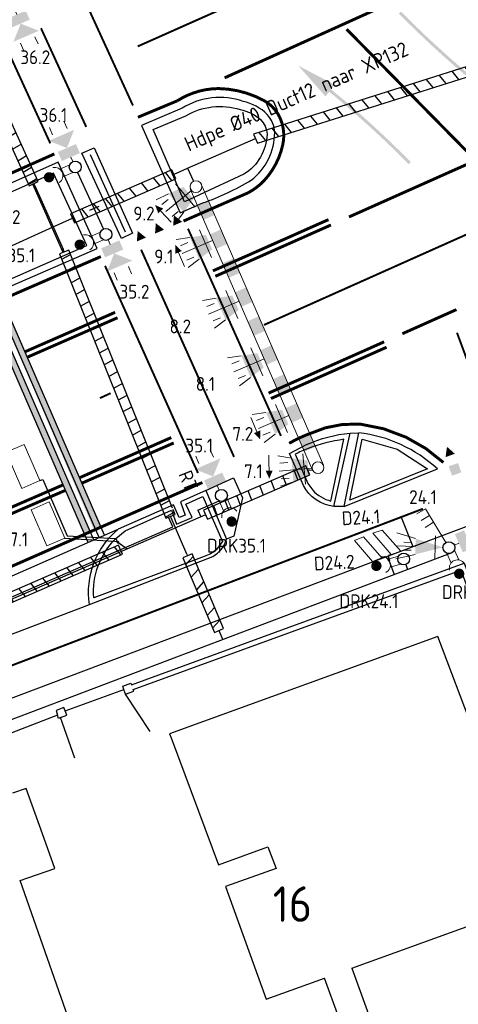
# Model space of a CAD drawing. Header units: metres. Extents: x 144112 to 146497, y 457631 to 458575.
# Tile 27 of 59: x 145867 to 145889, y 458223 to 458273. Entities that reach past the tile are written whole.
import ezdxf
from ezdxf.enums import TextEntityAlignment as Align

# ---------------------------------------------------------------- set-up
doc = ezdxf.new("R2010")
doc.units = ezdxf.units.M
doc.header["$LTSCALE"] = 0.25
for name, pattern in [('N237M200$0$030270', [0.75, 0.0675, -0.6825]), ('N237M200$0$050050', [0.25, 0.1175, -0.1325]), ('N237M200$0$11', [0.5, 0.25, -0.25]), ('N237M200$0$13', [1, 0.25, -0.75])]:
    doc.linetypes.add(name, pattern=pattern)
doc.layers.get('0').update_dxf_attribs({"linetype": 'CONTINUOUS', "lineweight": 0})
for name, color, linetype in [('B01_D', 1, 'CONTINUOUS'), ('INSTALLATIE-T-CODE', 1, 'CONTINUOUS'), ('KABEL-500', 3, 'CONTINUOUS'), ('LUS-T-CODE', 1, 'CONTINUOUS'), ('MASTEN', 7, 'CONTINUOUS'), ('MOF', 6, 'CONTINUOUS'), ('N237M200$0$TM-L_03-27_10', 252, 'N237M200$0$030270'), ('N237M200$0$TM-L_05-05_10', 252, 'N237M200$0$050050'), ('N237M200$0$TM-L_1-1_15', 252, 'N237M200$0$11'), ('N237M200$0$TM-L_1-3_10', 252, 'N237M200$0$13'), ('N237M200$0$TM-L_C_10', 252, 'CONTINUOUS'), ('N237M200$0$TM-L_C_15', 252, 'CONTINUOUS'), ('N237M200$0$TM-L_C_30', 252, 'CONTINUOUS'), ('N237M200$0$TM-PIJL', 252, 'CONTINUOUS'), ('N237M200$0$TM-SYMBOOL', 252, 'CONTINUOUS'), ('ONDERGROND', 7, 'CONTINUOUS'), ('TER-T01', 3, 'CONTINUOUS'), ('TER-T02', 3, 'RASTER'), ('TM-L_C_20', 252, 'CONTINUOUS'), ('VRI - BUIS', 1, 'CONTINUOUS'), ('VRI - INST-T-CODE', 1, 'CONTINUOUS'), ('VRI - Koppelkabel', 30, 'CONTINUOUS'), ('VRI - uitslijper', 1, 'CONTINUOUS'), ('VRI131 lussen$0$LUS-T-CODE', 1, 'CONTINUOUS'), ('WEG-T01', 7, 'CONTINUOUS'), ('WEG-T21', 12, 'CONTINUOUS'), ('Z02', 7, 'CONTINUOUS')]:
    doc.layers.add(name, color=color, linetype=linetype)
doc.layers.add('INSTALLATIE', color=3, linetype='CONTINUOUS', lineweight=0)
doc.layers.add('LUSSEN', color=7, linetype='CONTINUOUS', lineweight=0)
doc.styles.add('I020-1', font='ISO', dxfattribs={"height": 2})
doc.styles.add('ISO', font='ISO')
doc.styles.add('VRI131 kabel1$0$ISO', font='ISO')
doc.styles.add('VRI131 lussen$0$I020-1', font='ISO', dxfattribs={"height": 2})
doc.linetypes.add('RASTER', pattern='A,0.25,-0.25,[150,BLOK.SHX,S=0.25,R=0,X=0,Y=0],-0.25,0.25', length=1)
pattern_1 = [(309.1679999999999, (0, 0), (0.4923138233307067, 0.4010637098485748), [])]

# ---------------------------------------------------------------- blocks, each defined once
blk = doc.blocks.new('V_MAST')
blk.add_circle((0, 0), 0.3)
blk = doc.blocks.new('V_1X2')
blk.add_lwpolyline([(-1, 0), (1, 0), (1, -1), (-1, -1), (-1, 0)])
at = {"layer": 'LUS-T-CODE', "style": 'I020-1'}
blk.add_attdef('LUS', text='', height=1, rotation=270, dxfattribs=at).set_placement((0.02205129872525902, -2.415812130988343), align=Align.MIDDLE)
blk = doc.blocks.new('V_3X30LNT_S')
for p, q in [((1.3, 0.6000000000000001), (1.979207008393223, 0.769345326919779)), ((0.3, 0), (1.975461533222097, 0)), ((1.5, 0.4), (1.9, 0.4)), ((1.5, -0.4), (1.9, -0.4)), ((1.3, -0.6000000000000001), (1.979207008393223, -0.769345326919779))]:
    blk.add_line(p, q)
blk.add_solid([(0.5000000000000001, 0.4), (0.5000000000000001, -0.4), (1.3, 0.6000000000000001), (1.3, -0.6000000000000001)])
at = {"layer": 'INSTALLATIE'}
blk.add_line((0.7000000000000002, 0.7693453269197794), (0.7000000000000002, -0.7693453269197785), dxfattribs=at)
at = {"layer": 'INSTALLATIE-T-CODE', "style": 'I020-1'}
blk.add_attdef('LNT', text='', height=1, dxfattribs=at).set_placement((3.534426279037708, -0.0006629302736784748), align=Align.MIDDLE)
blk = doc.blocks.new('V_VGLNT')
for p, q in [((0.5482051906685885, 0), (0.3, 0)), ((1.948205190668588, 0.3999999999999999), (2.348205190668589, 0.3999999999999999)), ((1.948205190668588, -0.4000000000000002), (2.348205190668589, -0.4000000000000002))]:
    blk.add_line(p, q)
for points in [[(0.5482051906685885, 0.5), (1.048205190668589, 0.5), (0.5482051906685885, -0.5000000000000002), (1.048205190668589, -0.5000000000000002)], [(1.048205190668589, -1.776356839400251e-16), (1.748205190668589, 0.7000000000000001), (1.748205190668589, -0.7000000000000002)]]:
    blk.add_solid(points)
at = {"layer": 'VRI - INST-T-CODE', "style": 'I020-1'}
blk.add_attdef('INST', text='', height=1, dxfattribs=at).set_placement((4.114791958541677, -0.0007136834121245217), align=Align.MIDDLE)
blk = doc.blocks.new('V_DRKW')
for p, q in [((0.2226397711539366, 0.2010759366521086), (0.7707390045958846, 0.2010759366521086)), ((0.2112448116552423, -0.213015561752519), (0.7592209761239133, -0.213015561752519))]:
    blk.add_line(p, q)
at = {"const_width": 0.2588071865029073}
blk.add_lwpolyline([(1.294329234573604, -0.01652630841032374, 1.135206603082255), (1.553136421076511, -0.05422897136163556, 0.8439146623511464)], format="xyb", close=True, dxfattribs=at)
blk.add_arc((1.132484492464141, -0.01619201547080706), 0.4219776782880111, 101.0944281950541, 258.9055718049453)
at = {"layer": 'VRI - INST-T-CODE', "style": 'I020-1'}
for tag, p in [('INST', (4.034094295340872, -0.006399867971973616)), ('INST1', (4.034094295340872, -1.345365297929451))]:
    blk.add_attdef(tag, text='', height=1, dxfattribs=at).set_placement(p, align=Align.MIDDLE)
blk = doc.blocks.new('V_3X20LNT_S')
for p, q in [((0.7000000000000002, 0.5795369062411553), (0.6999999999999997, -0.5795369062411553)), ((1.7, 0.4), (2.665925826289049, 0.6588190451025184)), ((1.7, 0), (2.7, 0)), ((1.9, 0.2), (2.3, 0.2)), ((1.7, -0.4), (2.665925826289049, -0.6588190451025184)), ((1.9, -0.2), (2.3, -0.2))]:
    blk.add_line(p, q)
blk.add_solid([(0.3, 0), (1.7, 0.4), (1.7, -0.4)])
at = {"layer": 'VRI - INST-T-CODE', "style": 'I020-1'}
blk.add_attdef('LNT', text='', height=1, dxfattribs=at).set_placement((4.1291795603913, 0.0004062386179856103), align=Align.MIDDLE)
blk = doc.blocks.new('V_SECLNT')
for p, q in [((1.5, 0), (1.5, 0.5)), ((1.9, 0), (1.9, 0.5)), ((2.3, 0), (2.3, 0.5)), ((0.3, 0), (2.3, 0))]:
    blk.add_line(p, q)
blk = doc.blocks.new('N237M200$0$dbl')
at = {"layer": 'N237M200$0$TM-SYMBOOL'}
blk.add_hatch(color=256, dxfattribs=at).paths.add_polyline_path([(0, 0), (0.5000000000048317, 0), (0.5000000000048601, 0.5000000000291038), (0, 0.5000000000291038)])
blk = doc.blocks.new('N237M200$0$dht')
at = {"layer": 'N237M200$0$TM-SYMBOOL'}
blk.add_hatch(color=256, dxfattribs=at).paths.add_polyline_path([(0, 0), (0, 0.5000000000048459), (0.4666666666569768, 0.249999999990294)])
blk = doc.blocks.new('N237M200$0$vobuk')
at = {"layer": 'N237M200$0$TM-PIJL'}
h = blk.add_hatch(color=256, dxfattribs=at)
edge = h.paths.add_edge_path()
edge.add_line((5.488412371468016, -0.07351947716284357), (5.450017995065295, 0.2227940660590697))
edge.add_arc((-0.00735752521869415, 50.07975145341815), 50.15475199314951, 270.00840508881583, 276.2467643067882, ccw=False)
edge.add_line((1.455191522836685e-11, -0.0750000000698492), (1.455191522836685e-11, 0.07499999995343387))
edge.add_arc((-0.007363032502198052, 50.07979504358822), 50.00479558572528, 270.0084366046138, 276.2433566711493)
edge.add_line((5.430739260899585, 0.3715801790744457), (5.392037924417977, 0.6702627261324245))
edge.add_line((5.392037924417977, 0.6702627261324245), (7.471770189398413, 0.5614254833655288))
edge.add_line((7.471770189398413, 0.5614254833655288), (5.488412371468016, -0.07351947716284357))
blk = doc.blocks.new('N237_ondergrond1')
at = {"layer": 'B01_D', "color": 8}
for points in [[(145887.791, 458241.301), (145874.217, 458236.371)], [(145889.622, 458236.442), (145887.791, 458241.301)], [(145874.217, 458236.371), (145874.291, 458236.172)], [(145874.291, 458236.172), (145876.692, 458229.734)], [(145866.959, 458233.607), (145866.267, 458233.366)], [(145867.779, 458231.31), (145866.959, 458233.607)], [(145868.41, 458229.543), (145867.779, 458231.31)], [(145876.692, 458229.734), (145879.195, 458230.638)], [(145879.195, 458230.638), (145879.602, 458229.547)], [(145867.051, 458229.076), (145868.41, 458229.543)], [(145879.602, 458229.547), (145877.039, 458228.643)], [(145866.648, 458228.937), (145867.051, 458229.076)], [(145869.43, 458221.049), (145866.648, 458228.937)], [(145877.039, 458228.643), (145879.107, 458222.937)], [(145883.443, 458224.504), (145892.631, 458227.826)], [(145883.443, 458224.504), (145883.866, 458223.334)], [(145879.107, 458222.937), (145882.051, 458224.001)], [(145882.775, 458221.998), (145882.051, 458224.001)], [(145883.866, 458223.334), (145885.687, 458218.298)]]:
    blk.add_lwpolyline(points, dxfattribs=at)
at = {"layer": 'N237M200$0$TM-L_03-27_10', "color": 8, "const_width": 0.1, "flags": 128}
blk.add_lwpolyline([(145302.5114417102, 457978.1902569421, 0.0005431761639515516), (145406.6500053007, 458024.5944033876), (145437.7055950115, 458038.7940105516), (145659.7930384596, 458143.0619905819, 0.007537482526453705), (145694.9034335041, 458161.1723102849, 0.001953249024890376), (145738.46725698, 458182.5846615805), (145754.5340787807, 458192.2738219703), (145830.6724509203, 458226.0700868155), (145837.5960079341, 458228.9133335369), (145887.0361869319, 458247.7641393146)], format="xyb", dxfattribs=at)
at = {"layer": 'N237M200$0$TM-L_05-05_10', "color": 8, "const_width": 0.1, "flags": 128}
for points in [[(145872.3627231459, 458268.1820693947), (145870.073147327, 458273.1828535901)], [(145869.9987160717, 458267.0997244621), (145867.7091402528, 458272.1005086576)], [(145868.1802490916, 458266.2671514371), (145865.8906732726, 458271.2679356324)], [(145879.8514277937, 458251.4524193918), (145875.1486644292, 458261.9468949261)], [(145877.4787637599, 458250.3891859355), (145872.7760003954, 458260.8836614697)], [(145875.65363758, 458249.571314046), (145870.9508742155, 458260.0657895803)]]:
    blk.add_lwpolyline(points, dxfattribs=at)
at = {"layer": 'N237M200$0$TM-L_1-1_15', "color": 8, "const_width": 0.15, "flags": 128}
for points in [[(145890.6709338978, 458275.7640051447), (145877.002409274, 458269.5857016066)], [(145889.4835315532, 458265.6328309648), (145883.1730926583, 458272.0498677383)], [(145900.645793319, 458270.2840766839), (145883.2947418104, 458262.5419186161)], [(145885.9945351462, 458256.628446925), (145888.7341748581, 458257.8508929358)]]:
    blk.add_lwpolyline(points, dxfattribs=at)
at = {"layer": 'N237M200$0$TM-L_1-3_10', "color": 8, "const_width": 0.1, "flags": 128}
for points in [[(145898.7430610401, 458282.8147759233), (145872.6046725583, 458271.1785182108)], [(145905.4714298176, 458268.9071743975), (145878.9921322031, 458257.0719081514)]]:
    blk.add_lwpolyline(points, dxfattribs=at)
blk.add_lwpolyline([(145871.2310661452, 458253.6148140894, -0.00123165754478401), (145870.6894367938, 458253.3675550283, 0.0008784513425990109)], format="xyb", dxfattribs=at)
at = {"layer": 'N237M200$0$TM-L_C_10', "color": 8, "const_width": 0.1, "flags": 128}
blk.add_lwpolyline([(145890.8108308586, 458251.13775218), (145888.7611665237, 458256.6772858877)], dxfattribs=at)
at = {"layer": 'N237M200$0$TM-L_C_15', "color": 8, "const_width": 0.15, "flags": 128}
for points in [[(145872.6126770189, 458267.5885837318), (145874.6074045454, 458268.4232355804, -0.05587754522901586), (145875.401210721, 458268.8132657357, -0.08522301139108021), (145876.6888825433, 458269.0429761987, -0.120773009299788), (145878.9785425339, 458268.4418975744, -0.1764464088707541), (145879.8420243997, 458267.4695903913, -0.1482377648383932), (145879.9462742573, 458266.2097137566, -0.1371128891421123), (145878.9822137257, 458264.3626264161, -0.0737885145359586), (145878.2054923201, 458263.7708586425), (145874.9206491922, 458262.3331275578)], [(145868.3863602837, 458265.7319756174), (145838.8703602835, 458252.5719756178), (145807.9456003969, 458238.7580825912), (145795.056257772, 458233.0202552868, 0.02530940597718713), (145790.8525228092, 458230.921922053), (145771.0750399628, 458219.6208213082, -0.03039932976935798), (145765.9515365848, 458216.9550541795), (145726.8908200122, 458198.7675255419, 0.08665995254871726), (145724.9149195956, 458197.5425094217, 0.09278007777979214), (145723.5729884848, 458195.8059249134, 0.03782918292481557), (145722.8477871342, 458194.0774002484, 0.5952757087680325), (145725.1340327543, 458193.0003225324), (145737.9545393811, 458198.7687322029), (145753.2514039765, 458205.5243331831), (145767.961123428, 458212.197944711, 0.0342207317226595), (145772.8852683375, 458214.6342283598), (145791.8589627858, 458225.5768119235, -0.03119349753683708), (145797.2880136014, 458228.3512857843), (145810.1530870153, 458234.0011933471), (145840.9530870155, 458247.5751933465), (145870.7378008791, 458260.5343686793)], [(145882.2593689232, 458262.4084384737, -0.0007653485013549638), (145876.410598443, 458259.8115761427, -0.0007653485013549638)], [(145882.3815285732, 458262.1344366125, -0.0007653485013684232), (145876.5319186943, 458259.5372015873, -0.001798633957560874)], [(145871.4606915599, 458257.7124374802, -0.0003661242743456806), (145866.8893315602, 458255.7104313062, -0.0006767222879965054)], [(145871.5813075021, 458257.4377525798, -0.000366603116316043), (145867.0090212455, 458255.4353426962, -0.0006765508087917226)], [(145885.0746221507, 458256.2183729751, -0.00076297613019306), (145879.2250889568, 458253.6209694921, -0.001798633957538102)], [(145885.1967884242, 458255.944374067, -0.0007629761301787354), (145879.3464184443, 458253.3465990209, -0.0007629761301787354)], [(145880.2682044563, 458251.0779024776, -0.02993300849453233), (145881.0763936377, 458251.4794529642), (145882.1026983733, 458251.8644183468), (145882.9518468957, 458252.0305238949), (145883.842142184, 458252.0560160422), (145885.0428349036, 458251.8166894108), (145886.1883658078, 458251.3846023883), (145887.1788556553, 458250.8187584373), (145888.0717289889, 458250.1088100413)], [(145874.3050402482, 458251.3708948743, -0.0003834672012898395), (145869.6621456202, 458249.3375382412, -0.0006803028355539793)], [(145874.4256630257, 458251.0962129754, -0.0003839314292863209), (145869.7818352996, 458249.0624496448, -0.0006801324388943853)], [(145875.8761143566, 458249.0950624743), (145860.6884234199, 458242.4138892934), (145850.7220144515, 458237.9892666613), (145850.0184090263, 458237.6197569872), (145833.8964090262, 458230.6207569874), (145831.1707541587, 458229.4007048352), (145830.2999679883, 458229.0336886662), (145815.6702333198, 458222.5816806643, -0.00381772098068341), (145805.9923884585, 458218.4260377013)]]:
    blk.add_lwpolyline(points, format="xyb", dxfattribs=at)
for points in [[(145868.8370049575, 458248.9781735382), (145853.6864019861, 458242.4169867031)], [(145868.9566948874, 458248.703084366), (145853.8062592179, 458242.141969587)]]:
    blk.add_lwpolyline(points, dxfattribs=at)
at = {"layer": 'N237M200$0$TM-L_C_30', "color": 8}
for p, q in [((145870.379944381, 458246.1839028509), (145865.0074121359, 458258.5318543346)), ((145870.6550339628, 458246.303592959), (145865.2825017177, 458258.6515444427)), ((145870.9301235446, 458246.4232830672), (145865.5575912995, 458258.7712345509)), ((145870.1048547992, 458246.0642127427), (145864.7323225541, 458258.4121642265))]:
    blk.add_line(p, q, dxfattribs=at)
for points in [[(145864.9118573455, 458257.9995307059), (145865.1869469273, 458258.119220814), (145869.9251668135, 458246.4771983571), (145870.2002563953, 458246.5968884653)], [(145865.462036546, 458258.2389108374), (145865.7371261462, 458258.3586009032), (145870.39375598, 458246.6833340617), (145870.7496106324, 458246.8381646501)]]:
    blk.add_solid(points, dxfattribs=at)
at = {"layer": 'TER-T01', "color": 8}
for points in [[(145871.992, 458238.379), (145872.409, 458238.522), (145872.376, 458238.605), (145888.956, 458244.659), (145894.6193635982, 458229.638919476), (145906.6533671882, 458197.722956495), (145906.934, 458197.829)], [(145868.699, 458237.195), (145868.597, 458237.151), (145868.548, 458237.313)]]:
    blk.add_lwpolyline(points, dxfattribs=at)
at = {"layer": 'TER-T02', "color": 8, "flags": 128}
for points in [[(145868.929, 458237.541), (145871.907, 458238.617)], [(145869.424208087, 458235.1413876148), (145868.699, 458237.195)]]:
    blk.add_lwpolyline(points, dxfattribs=at)
at = {"layer": 'TM-L_C_20', "color": 8}
blk.add_line((145886.5392594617, 458245.840226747), (145885.9440456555, 458247.3252741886), dxfattribs=at)
at = {"layer": 'WEG-T01', "color": 8}
for points in [[(145875.9067562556, 458263.2512544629, 0.0481017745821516), (145878.3489354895, 458264.3997827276, 0.2253771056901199), (145879.5414544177, 458266.8112934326, 0.1623106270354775), (145879.1619851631, 458267.7341357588, 0.1364217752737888), (145877.9475358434, 458268.3923173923, 0.2299200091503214), (145874.852, 458268.045)], [(145868.572, 458265.322), (145850.4194273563, 458257.2284962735), (145795.239, 458232.609), (145793.026, 458231.57), (145791.076, 458230.531), (145768.837, 458217.85), (145767.4971957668, 458217.1764053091), (145726.0892985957, 458197.8591967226, 0.136577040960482), (145723.976, 458195.602), (145723.4276377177, 458194.3610833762, 0.2244596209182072), (145723.5050295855, 458193.6754230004, 0.3849831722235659), (145724.5981519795, 458193.2231774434, -0.00439115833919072), (145753.072, 458205.937), (145757.836, 458208.22), (145769.0853422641, 458213.1752399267, 0.02534387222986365), (145772.661, 458215.024), (145792.9266056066, 458226.7057262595), (145795.6660845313, 458228.1090527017), (145840.774, 458247.988), (145852.2865009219, 458252.9970318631), (145870.556, 458260.946)], [(145881.1413065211, 458251.0170051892, -0.08118679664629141), (145883.355, 458251.598)], [(145887.768, 458249.78, 0.1596759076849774), (145883.793, 458251.61)], [(145882.53, 458247.882, -0.2477236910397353), (145880.993, 458248.948), (145880.289, 458250.566)], [(145910.643, 458192.411), (145890.5013442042, 458245.4848526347), (145890.0469999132, 458246.6789999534, 0.3997243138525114), (145889.4710000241, 458246.9469999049), (145865.6593328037, 458237.9587405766), (145846.799, 458230.794)], [(145870.157, 458242.912, -0.2605789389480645), (145871.614, 458246.728)], [(145870.157, 458242.912), (145876.4057841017, 458245.3492320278, 0.2009774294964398), (145877.1, 458246.225)]]:
    blk.add_lwpolyline(points, format="xyb", dxfattribs=at)
for points in [[(145874.852, 458268.045), (145872.79, 458267.175)], [(145872.79, 458267.175), (145874.744, 458262.747)], [(145869.779, 458265.768), (145870.396, 458266.045)], [(145870.396, 458266.045), (145872.34, 458261.72)], [(145871.778, 458261.454), (145869.779, 458265.768)], [(145870.556, 458260.946), (145868.572, 458265.322)], [(145874.744, 458262.747), (145875.9067562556, 458263.2512544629)], [(145872.34, 458261.72), (145871.778, 458261.454)], [(145882.53, 458247.882), (145883.355, 458251.598)], [(145883.045, 458247.887), (145883.793, 458251.61)], [(145883.355, 458251.598), (145883.793, 458251.61)], [(145880.289, 458250.566), (145881.1413065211, 458251.0170051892)], [(145883.045, 458247.887), (145887.768, 458249.78)], [(145876.057, 458248.683), (145877.444, 458249.327)], [(145877.444, 458249.327), (145877.913, 458248.314), (145877.474, 458246.37), (145877.1, 458246.225)], [(145876.057, 458248.683), (145874.761, 458248.123), (145875.012, 458247.44), (145874.701, 458247.32), (145874.409, 458247.957), (145871.614, 458246.728)], [(145876.057, 458248.683), (145877.1, 458246.225)], [(145883.045, 458247.887), (145882.53, 458247.882)], [(145860.872, 458242.003), (145871.614, 458246.728)], [(145871.907, 458238.617), (145871.847, 458238.788), (145872.248, 458238.926), (145872.286, 458238.848), (145889.127, 458245.004), (145894.9018778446, 458229.7049680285), (145906.934, 458197.829)], [(145864.175, 458240.634), (145870.157, 458242.912)], [(145871.992, 458238.379), (145871.907, 458238.617)], [(145873.2383093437, 458236.4844783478), (145871.992, 458238.379)], [(145868.929, 458237.541), (145868.868, 458237.703), (145868.473, 458237.554), (145868.548, 458237.313)], [(145868.548, 458237.313), (145866.2307967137, 458236.4150945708), (145865.877, 458236.278)], [(145868.699, 458237.195), (145869.011, 458237.308), (145868.929, 458237.541)]]:
    blk.add_lwpolyline(points, dxfattribs=at)
at = {"layer": 'WEG-T21', "color": 8}
for points in [[(145875.033, 458267.654, -0.2183559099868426), (145877.7879470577, 458267.9753964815, -0.1308039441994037), (145878.8235682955, 458267.469833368, -0.1727966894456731), (145879.1554880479, 458266.7386744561, -0.2433398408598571), (145877.9821478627, 458264.7002822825), (145875.7317750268, 458263.6602225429)], [(145881.2274716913, 458250.815618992, 0.02304904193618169), (145880.567, 458250.523), (145881.21, 458249.042), (145881.4601099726, 458248.704546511, 0.1435315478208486), (145882.382, 458248.155), (145883.04, 458251.281)], [(145883.04, 458251.281, 0.05988980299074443), (145881.2274716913, 458250.815618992)]]:
    blk.add_lwpolyline(points, format="xyb", dxfattribs=at)
for points in [[(145875.7317750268, 458263.6602225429), (145874.974, 458263.31), (145873.386, 458266.964), (145875.033, 458267.654)], [(145870.193, 458265.697), (145871.971, 458261.787)]]:
    blk.add_lwpolyline(points, dxfattribs=at)
for points in [[(145850.5951884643, 458256.8301579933), (145795.41, 458232.211), (145793.223, 458231.188), (145791.287, 458230.151), (145770.2835342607, 458218.1596283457), (145767.659341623, 458216.7913774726), (145728.317298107, 458198.6309284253), (145727.3, 458197.979), (145725.071722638, 458196.1716874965, 0.1134604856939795), (145723.8527239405, 458194.5475151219, 0.2279659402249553), (145723.8660469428, 458193.8836140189, 0.3023714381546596), (145724.3661774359, 458193.5937821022, -0.003126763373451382), (145769.1054210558, 458213.4299261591, 0.02596372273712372), (145772.371, 458215.114), (145791.539, 458226.173, -0.0207004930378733), (145795.5635809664, 458228.3166382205), (145852.1734114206, 458253.2533336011), (145870.031, 458261.098), (145868.346, 458264.759)], [(145875.906, 458248.378), (145876.898, 458246.105), (145876.578, 458245.69, -0.1180554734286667), (145875.966, 458245.353), (145870.377, 458243.256, -0.2199242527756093), (145871.4961940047, 458246.2531404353), (145871.965, 458246.648), (145874.307, 458247.693), (145874.567, 458246.986), (145875.352, 458247.316), (145875.045, 458247.998)]]:
    blk.add_lwpolyline(points, format="xyb", close=True, dxfattribs=at)
blk.add_lwpolyline([(145883.963, 458251.291), (145885.728, 458250.79), (145887.266, 458249.792), (145883.337, 458248.195)], close=True, dxfattribs=at)
at = {"layer": 'N237M200$0$TM-PIJL', "color": 8}
for p, rotation in [((145885.8759615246, 458272.8898873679), 314.5201353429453), ((145886.366165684, 458265.2706254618), 134.520135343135)]:
    blk.add_blockref('N237M200$0$vobuk', p, dxfattribs=dict(at, rotation=rotation))
at = {"layer": 'N237M200$0$TM-SYMBOOL', "color": 8}
for name, p, rotation in [('N237M200$0$dht', (145874.8542655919, 458262.2940359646), 113.4575425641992), ('N237M200$0$dht', (145873.9369102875, 458261.8959665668), 113.4575425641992), ('N237M200$0$dht', (145873.019554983, 458261.497897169), 113.4575425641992), ('N237M200$0$dht', (145888.651162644, 458250.5510326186), 110.239377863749), ('N237M200$0$dbl', (145888.9775375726, 458249.6057922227), 109.1649503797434)]:
    blk.add_blockref(name, p, dxfattribs=dict(at, rotation=rotation))
at = {"layer": 'Z02', "color": 8, "style": 'ISO'}
blk.add_text('16', height=1.8, dxfattribs=at).set_placement((145879.44, 458226.848))

msp = doc.modelspace()

# ---------------------------------------------------------------- hatches: boundary and pattern name
at = {"layer": 'VRI - BUIS'}
h = msp.add_hatch(dxfattribs=at)
h.set_pattern_fill('LINE', color=256, scale=0.2, angle=31.03199999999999, style=0)
h.set_pattern_definition([(31.03199999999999, (0, 0), (-0.3273531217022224, 0.544118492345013), [])])
h.paths.add_polyline_path([(145863.6219807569, 458271.7977544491), (145867.1163028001, 458264.1233792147), (145867.5713518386, 458264.3305756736), (145864.0770297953, 458272.0049509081)])
h = msp.add_hatch(dxfattribs=at)
h.set_pattern_fill('LINE', color=256, scale=0.2, angle=309.15, style=0)
h.set_pattern_definition([(309.15, (6.116066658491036, -24.01159956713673), (0.4924397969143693, 0.4009090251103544), [])])
h.paths.add_polyline_path([(145896.4065244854, 458272.4135536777), (145878.4641321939, 458266.734162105), (145878.6635130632, 458266.2756348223), (145896.6059053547, 458271.955026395)])
h = msp.add_hatch(dxfattribs=at)
h.set_pattern_fill('LINE', color=256, scale=0.2, angle=309.1679999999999, style=0)
h.set_pattern_definition(pattern_1)
h.paths.add_polyline_path([(145874.3267870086, 458264.9340185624), (145869.2110596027, 458262.7071071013), (145869.4106264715, 458262.2486607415), (145874.5263538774, 458264.4755722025)])
h = msp.add_hatch(dxfattribs=at)
h.set_pattern_fill('LINE', color=256, scale=0.2, angle=28.70999999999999, style=0)
h.set_pattern_definition([(28.70999999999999, (0, 0), (-0.30503912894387, 0.5569345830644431), [])])
h.paths.add_polyline_path([(145868.6522037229, 458260.672112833), (145874.0323072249, 458247.2860103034), (145874.496237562, 458247.4724738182), (145869.1161340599, 458260.8585763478)])
h = msp.add_hatch(dxfattribs=at)
h.set_pattern_fill('LINE', color=256, scale=0.2, angle=111.159, style=0)
h.set_pattern_definition([(111.1589999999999, (0, 0), (-0.5921897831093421, -0.2292078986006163), [])])
h.paths.add_polyline_path([(145876.1329816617, 458247.2297882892), (145881.3064584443, 458249.4807942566), (145881.1069693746, 458249.9392744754), (145875.933492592, 458247.6882685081)])
h = msp.add_hatch(dxfattribs=at)
h.set_pattern_fill('LINE', color=256, scale=0.2, angle=309.1679999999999, style=0)
h.set_pattern_definition(pattern_1)
h.paths.add_polyline_path([(145871.6280296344, 458245.9226642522), (145861.4840840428, 458241.5074013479), (145861.683633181, 458241.0489472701), (145871.8275787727, 458245.4642101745)])
h = msp.add_hatch(dxfattribs=at)
h.set_pattern_fill('LINE', color=256, scale=0.2, angle=227.493, style=0)
h.set_pattern_definition([(227.493, (0, 0), (0.468118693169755, -0.4290569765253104), [])])
h.paths.add_polyline_path([(145876.9433891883, 458241.693824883), (145875.3533755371, 458245.4821130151), (145874.8923388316, 458245.2886055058), (145876.4823524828, 458241.5003173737)])

# ---------------------------------------------------------------- linework, layer by layer
at = {"layer": 'INSTALLATIE'}
for p, q in [((145882.0006681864, 458249.9686831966), (145875.8101889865, 458264.1965618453)), ((145881.4519413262, 458249.7259650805), (145875.2600098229, 458263.9571816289)), ((145874.3044648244, 458262.2821378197), (145873.5055741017, 458263.1219150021)), ((145874.9778182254, 458260.0299320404), (145874.5218769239, 458261.0955631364)), ((145878.3357148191, 458252.3782119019), (145878.7916561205, 458251.312580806)), ((145879.2377483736, 458250.471288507), (145879.2633296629, 458249.3124970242))]:
    msp.add_line(p, q, dxfattribs=at)
for points in [[(145873.4914699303, 458263.1367410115, 0, 0.35, 0), (145873.7671696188, 458262.8469312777, 0.35, 0.35, 0)], [(145874.5138274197, 458261.1143765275, 0, 0.35, 0), (145874.6711741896, 458260.7466239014, 0.35, 0.35, 0)], [(145878.7997056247, 458251.2937674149, 0, 0.35, 0), (145878.6423588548, 458251.661520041, 0.35, 0.35, 0)], [(145879.2637812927, 458249.2920389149, 0, 0.35, 0), (145879.2549531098, 458249.6919414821, 0.35, 0.35, 0)]]:
    msp.add_lwpolyline(points, format="xyseb", dxfattribs=at)
for points in [[(145876.169259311, 458263.3712930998), (145876.4884329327, 458262.6377208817), (145875.6190801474, 458263.1319128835), (145875.9382537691, 458262.3983406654)], [(145876.8076065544, 458261.9041486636), (145877.1267801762, 458261.1705764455), (145876.2574273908, 458261.6647684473), (145876.5766010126, 458260.9311962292)], [(145877.4459537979, 458260.4370042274), (145877.7651274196, 458259.7034320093), (145876.8957746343, 458260.1976240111), (145877.214948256, 458259.464051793)], [(145878.0843010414, 458258.9698597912), (145878.4034746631, 458258.2362875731), (145877.5341218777, 458258.7304795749), (145877.8532954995, 458257.9969073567)], [(145878.7226482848, 458257.5027153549), (145879.0418219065, 458256.7691431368), (145878.1724691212, 458257.2633351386), (145878.4916427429, 458256.5297629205)], [(145879.3609955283, 458256.0355709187), (145879.68016915, 458255.3019987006), (145878.8108163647, 458255.7961907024), (145879.1299899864, 458255.0626184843)], [(145879.9993427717, 458254.5684264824), (145880.3185163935, 458253.8348542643), (145879.4491636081, 458254.3290462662), (145879.7683372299, 458253.5954740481)], [(145880.6376900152, 458253.1012820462), (145880.9568636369, 458252.3677098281), (145880.0875108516, 458252.86190183), (145880.4066844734, 458252.1283296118)], [(145881.2760372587, 458251.63413761), (145881.5952108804, 458250.9005653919), (145880.7258580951, 458251.3947573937), (145881.0450317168, 458250.6611851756)]]:
    msp.add_solid(points, dxfattribs=at)
at = {"layer": 'KABEL-500'}
for p, q in [((145874.4265704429, 458264.7047953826), (145874.5694295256, 458264.7669829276)), ((145867.3436105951, 458264.2268787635), (145867.4081032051, 458264.0850583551)), ((145867.4081032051, 458264.0850583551), (145868.8273970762, 458260.9104464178)), ((145870.6353947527, 458263.0715064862), (145870.1594600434, 458262.8643288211)), ((145863.1598816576, 458259.6926729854), (145868.3195531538, 458262.0463685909)), ((145868.3195531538, 458262.0463685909), (145869.3108430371, 458262.4778839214)), ((145868.885474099, 458260.7658691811), (145868.8273970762, 458260.9104464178)), ((145881.2824120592, 458249.7433663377), (145881.206573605, 458249.7103568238)), ((145875.646444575, 458247.6918043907), (145876.7274753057, 458248.1621554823)), ((145875.646444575, 458247.6918043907), (145875.7933869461, 458247.3542083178)), ((145876.0333917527, 458247.4586730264), (145822.1208799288, 458223.9926645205)), ((145874.2939333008, 458247.302023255), (145874.263103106, 458247.3787720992)), ((145871.6022990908, 458246.0673490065), (145872.0705985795, 458245.7338240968)), ((145875.0908470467, 458245.4616250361), (145875.1228571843, 458245.3853592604)), ((145885.3188308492, 458245.161593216), (145885.587590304, 458244.4335444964)), ((145876.7128708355, 458241.5970711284), (145876.9066339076, 458241.135420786))]:
    msp.add_line(p, q, dxfattribs=at)
for points in [[(145875.1198464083, 458265.017620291), (145878.5600699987, 458266.5135285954)], [(145874.5694295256, 458264.7669829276), (145875.1198464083, 458265.017620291), (145875.4250957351, 458264.3511599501)], [(145869.5651903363, 458264.7967062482), (145870.8698450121, 458261.9298096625)], [(145881.2824120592, 458249.7433663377), (145881.4519413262, 458249.7259650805)], [(145875.0908470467, 458245.4616250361), (145874.2939333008, 458247.302023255)], [(145888.5002670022, 458245.5374806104), (145862.8422021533, 458235.8127952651), (145862.528602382, 458236.5416063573)], [(145886.1691395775, 458244.9381194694), (145886.2629777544, 458244.689523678)]]:
    msp.add_lwpolyline(points, dxfattribs=at)
at = {"layer": 'LUSSEN'}
msp.add_lwpolyline([(145885.4295929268, 458245.4486321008), (145885.9218102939, 458245.6201848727), (145884.9670871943, 458246.6812889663), (145884.5067843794, 458246.5290279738)], close=True, dxfattribs=at)
msp.add_lwpolyline([(145884.9521996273, 458245.2858193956), (145884.9521950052, 458245.2858247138), (145884.4826360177, 458245.0866988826), (145883.569739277, 458246.1534418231), (145884.0369825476, 458246.3388612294), (145884.9521950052, 458245.2858247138)], dxfattribs=at)
at = {"layer": 'MOF'}
for points, const_width in [([(145871.6314763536, 458246.0857355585, -1.135206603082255), (145871.5686772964, 458246.0596709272, -0.8439146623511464)], 0.06728308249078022), ([(145885.3532779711, 458245.1632586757, -1.135206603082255), (145885.2857784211, 458245.1714377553, -0.8439146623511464)], 0.06728308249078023)]:
    msp.add_lwpolyline(points, format="xyb", close=True, dxfattribs=dict(at, const_width=const_width))
at = {"layer": 'VRI - BUIS', "flags": 128}
for points in [[(145863.6219807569, 458271.7977544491), (145867.1163028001, 458264.1233792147), (145867.5713518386, 458264.3305756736), (145864.0770297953, 458272.0049509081)], [(145896.4065244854, 458272.4135536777), (145878.4641321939, 458266.734162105), (145878.6635130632, 458266.2756348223), (145896.6059053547, 458271.955026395)], [(145874.3267870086, 458264.9340185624), (145869.2110596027, 458262.7071071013), (145869.4106264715, 458262.2486607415), (145874.5263538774, 458264.4755722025)], [(145876.1329816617, 458247.2297882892), (145881.3064584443, 458249.4807942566), (145881.1069693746, 458249.9392744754), (145875.933492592, 458247.6882685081)], [(145871.6280296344, 458245.9226642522), (145861.4840840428, 458241.5074013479), (145861.683633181, 458241.0489472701), (145871.8275787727, 458245.4642101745)], [(145876.9433891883, 458241.693824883), (145875.3533755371, 458245.4821130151), (145874.8923388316, 458245.2886055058), (145876.4823524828, 458241.5003173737)]]:
    msp.add_lwpolyline(points, close=True, dxfattribs=at)
msp.add_lwpolyline([(145874.3635085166, 458247.8027136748), (145869.1161340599, 458260.8585763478), (145868.6522037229, 458260.672112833), (145874.0323072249, 458247.2860103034), (145874.496237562, 458247.4724738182), (145874.3957195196, 458247.7225702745)], dxfattribs=at)
at = {"layer": 'VRI - Koppelkabel', "flags": 128}
for points in [[(145868.8304564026, 458260.7437563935), (145867.3032065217, 458264.2084816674)], [(145820.6505946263, 458223.4533217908), (145825.9552532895, 458225.7704354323), (145828.1819530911, 458226.7563136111), (145829.7178183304, 458227.4081328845), (145839.1563535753, 458231.5163582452), (145844.6481894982, 458233.8812121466), (145852.647857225, 458237.3886822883), (145856.8402538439, 458239.2134686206), (145858.8200277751, 458240.075186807), (145864.053486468, 458242.3531067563), (145869.3334376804, 458244.6512630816), (145871.9040931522, 458245.7701689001), (145874.3744056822, 458246.8472503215), (145874.1645851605, 458247.3391756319)]]:
    msp.add_lwpolyline(points, dxfattribs=at)
at = {"layer": 'VRI - uitslijper'}
for p, q in [((145867.6547173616, 458249.1876985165), (145867.7953788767, 458249.2487151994)), ((145868.9243323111, 458246.2775734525), (145871.3773556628, 458246.1300696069))]:
    msp.add_line(p, q, dxfattribs=at)
for points in [[(145867.7953788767, 458249.2487151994), (145869.0357417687, 458246.3893115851), (145871.4961940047, 458246.2531404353)], [(145871.6020691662, 458246.0675127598), (145871.3773556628, 458246.1300696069)], [(145871.6017339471, 458246.0687106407), (145871.4961940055, 458246.2531404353)], [(145884.9521950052, 458245.2858247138), (145885.1512982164, 458245.3592087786), (145885.1763917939, 458245.3259016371)], [(145885.3187111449, 458245.1618488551), (145885.1763917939, 458245.3259016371)], [(145885.4295929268, 458245.4486321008), (145885.2969944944, 458245.4034559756)], [(145885.2969944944, 458245.4034559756), (145885.3122165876, 458245.3771718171)], [(145885.3190081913, 458245.1630567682), (145885.3122165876, 458245.3771718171)]]:
    msp.add_lwpolyline(points, dxfattribs=at)

# ---------------------------------------------------------------- block references
at = {"layer": 'INSTALLATIE'}
ref = msp.add_blockref('V_VGLNT', (145866.2618995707, 458273.2933046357), dxfattribs=dict(at, rotation=293.513618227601))
ref.add_attrib('INST', '36.2', dxfattribs={"layer": 'VRI - INST-T-CODE', "color": 1, "height": 0.7, "style": 'I020-1'}).set_placement((145867.4192546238, 458270.6296147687), align=Align.MIDDLE)
ref = msp.add_blockref('V_VGLNT', (145869.4399241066, 458265.0719709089), dxfattribs=dict(at, rotation=113.5136182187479))
ref.add_attrib('INST', '36.1', dxfattribs={"layer": 'VRI - INST-T-CODE', "color": 1, "height": 0.7, "style": 'I020-1'}).set_placement((145868.3390054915, 458267.7036054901), align=Align.MIDDLE)
ref = msp.add_blockref('V_DRKW', (145869.4419528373, 458265.0673698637), dxfattribs=dict(at, rotation=203.5136182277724))
ref.add_attrib('INST', 'DRK36.2', dxfattribs={"layer": 'VRI - INST-T-CODE', "color": 1, "height": 0.7, "style": 'I020-1'}).set_placement((145865.1244826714, 458262.5386650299), align=Align.MIDDLE)
ref = msp.add_blockref('V_3X30LNT_S', (145875.5500205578, 458264.0784077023), dxfattribs=dict(at, rotation=219.6956285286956))
ref.add_attrib('LNT', '9.2', dxfattribs={"layer": 'VRI - INST-T-CODE', "color": 1, "height": 0.7, "style": 'I020-1'}).set_placement((145872.9214990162, 458262.7118368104), align=Align.MIDDLE)
for name, p, rotation in [('V_MAST', (145875.5500205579, 458264.0784077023), 293.513618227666), ('V_MAST', (145881.7268357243, 458249.8461442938), 293.513618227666), ('V_SECLNT', (145888.3545741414, 458245.7994080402), 121.2900247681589)]:
    msp.add_blockref(name, p, dxfattribs=dict(at, rotation=rotation))
ref = msp.add_blockref('V_3X30LNT_S', (145876.6718282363, 458261.4642587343), dxfattribs=dict(at, rotation=203.1641622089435))
ref.add_attrib('LNT', '9.1', dxfattribs={"layer": 'VRI - INST-T-CODE', "color": 1, "height": 0.7, "style": 'I020-1'}).set_placement((145873.9232117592, 458260.5392693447), align=Align.MIDDLE)
ref = msp.add_blockref('V_DRKW', (145870.9941058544, 458261.6567542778), dxfattribs=dict(at, rotation=203.5136182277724))
ref.add_attrib('INST', 'DRK35.1', dxfattribs={"layer": 'VRI - INST-T-CODE', "color": 1, "height": 0.7, "style": 'I020-1'}).set_placement((145865.9256353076, 458260.5958887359), align=Align.MIDDLE)
ref = msp.add_blockref('V_VGLNT', (145870.9941058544, 458261.6567542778), dxfattribs=dict(at, rotation=293.513618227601))
ref.add_attrib('INST', '35.2', dxfattribs={"layer": 'VRI - INST-T-CODE', "color": 1, "height": 0.7, "style": 'I020-1'}).set_placement((145872.43897223, 458258.7566311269), align=Align.MIDDLE)
ref = msp.add_blockref('V_3X30LNT_S', (145878.0096505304, 458258.3894768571), dxfattribs=dict(at, rotation=203.1641622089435))
ref.add_attrib('LNT', '8.2', dxfattribs={"layer": 'VRI - INST-T-CODE', "color": 1, "height": 0.7, "style": 'I020-1'}).set_placement((145874.7599033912, 458256.9997599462), align=Align.MIDDLE)
ref = msp.add_blockref('V_3X30LNT_S', (145879.2776254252, 458255.4752286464), dxfattribs=dict(at, rotation=203.1641622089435))
ref.add_attrib('LNT', '8.1', dxfattribs={"layer": 'VRI - INST-T-CODE', "color": 1, "height": 0.7, "style": 'I020-1'}).set_placement((145876.027878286, 458254.0855117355), align=Align.MIDDLE)
ref = msp.add_blockref('V_3X30LNT_S', (145880.5256763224, 458252.6067727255), dxfattribs=dict(at, rotation=203.1641622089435))
ref.add_attrib('LNT', '7.2', dxfattribs={"layer": 'VRI - INST-T-CODE', "color": 1, "height": 0.7, "style": 'I020-1'}).set_placement((145877.9240757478, 458251.5550445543), align=Align.MIDDLE)
ref = msp.add_blockref('V_VGLNT', (145876.8413447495, 458248.4377309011), dxfattribs=dict(at, rotation=113.5136182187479))
ref.add_attrib('INST', '35.1', dxfattribs={"layer": 'VRI - INST-T-CODE', "color": 1, "height": 0.7, "style": 'I020-1'}).set_placement((145875.7161406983, 458250.9667976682), align=Align.MIDDLE)
ref = msp.add_blockref('V_3X30LNT_S', (145881.7268357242, 458249.8461442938), dxfattribs=dict(at, rotation=185.067107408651))
ref.add_attrib('LNT', '7.1', dxfattribs={"layer": 'VRI - INST-T-CODE', "color": 1, "height": 0.7, "style": 'I020-1'}).set_placement((145878.4563145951, 458249.6627266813), align=Align.MIDDLE)
ref = msp.add_blockref('V_3X20LNT_S', (145888.3545741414, 458245.7994080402), dxfattribs=dict(at, rotation=178.1537633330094))
ref.add_attrib('LNT', '24.1', dxfattribs={"layer": 'VRI - INST-T-CODE', "color": 1, "height": 0.7, "style": 'I020-1'}).set_placement((145887.0418620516, 458248.3558498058), align=Align.MIDDLE)
ref = msp.add_blockref('V_DRKW', (145876.8403214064, 458248.4401226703), dxfattribs=dict(at, rotation=293.5136182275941))
ref.add_attrib('INST', 'DRK35.1', dxfattribs={"layer": 'VRI - INST-T-CODE', "color": 1, "height": 0.7, "style": 'I020-1'}).set_placement((145877.6017985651, 458245.8942374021), align=Align.MIDDLE)
ref = msp.add_blockref('V_VGLNT', (145888.3521823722, 458245.7983846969), dxfattribs=dict(at, rotation=23.51361822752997))
ref.add_attrib('INST', '33.1', dxfattribs={"layer": 'VRI - INST-T-CODE', "color": 1, "height": 0.7, "style": 'I020-1'}).set_placement((145891.2137115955, 458246.895012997), align=Align.MIDDLE)
ref = msp.add_blockref('V_DRKW', (145886.0607666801, 458245.2178609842), dxfattribs=dict(at, rotation=196.2692462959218))
ref.add_attrib('INST', 'DRK24.1', dxfattribs={"layer": 'VRI - INST-T-CODE', "color": 1, "height": 0.7, "style": 'I020-1'}).set_placement((145884.3045637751, 458243.081137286), align=Align.MIDDLE)
ref = msp.add_blockref('V_DRKW', (145888.3545741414, 458245.7994080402), dxfattribs=dict(at, rotation=293.5136182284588))
ref.add_attrib('INST', 'DRK34.1', dxfattribs={"layer": 'VRI - INST-T-CODE', "color": 1, "height": 0.7, "style": 'I020-1'}).set_placement((145889.4993254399, 458243.5474009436), align=Align.MIDDLE)
at = {"layer": 'LUSSEN'}
ref = msp.add_blockref('V_1X2', (145867.2567620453, 458250.105103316), dxfattribs=dict(at, rotation=293.4504175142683))
ref.add_attrib('LUS', 'D8.1', dxfattribs={"layer": 'LUS-T-CODE', "height": 0.7, "style": 'I020-1'}).set_placement((145865.0492598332, 458249.1234880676), align=Align.MIDDLE)
ref = msp.add_blockref('V_1X2', (145868.5263769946, 458247.194978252), dxfattribs=dict(at, rotation=293.4504175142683))
ref.add_attrib('LUS', 'D7.1', dxfattribs={"layer": 'LUS-T-CODE', "height": 0.7, "style": 'I020-1'}).set_placement((145866.3188747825, 458246.2133630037), align=Align.MIDDLE)
at = {"layer": 'MASTEN', "rotation": 293.513618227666}
for p in [(145869.4409294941, 458265.0697616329), (145870.9941058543, 458261.6567542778), (145876.8403214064, 458248.4401226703), (145888.3521823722, 458245.7983846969), (145886.0607666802, 458245.2178609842)]:
    msp.add_blockref('V_MAST', p, dxfattribs=at)
at = {"layer": 'ONDERGROND'}
msp.add_blockref('N237_ondergrond1', (0, 0), dxfattribs=at)

# ---------------------------------------------------------------- texts
at = {"layer": 'INSTALLATIE', "insert": (145875.3018736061, 458249.7803767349), "char_height": 0.7, "attachment_point": 1, "rotation": 291.8411386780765, "style": 'ISO'}
msp.add_mtext_dynamic_manual_height_columns('RT', width=3.658879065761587, gutter_width=6.25, heights=[0], dxfattribs=at)
at = {"layer": 'VRI - BUIS', "color": 0, "insert": (145874.8870324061, 458266.5252631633), "char_height": 0.75, "width": 17.14073732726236, "attachment_point": 1, "rotation": 23.74743680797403, "style": 'VRI131 kabel1$0$ISO'}
msp.add_mtext('Hdpe %%C40 Duct12 naar XP132', dxfattribs=at)
at = {"layer": 'VRI131 lussen$0$LUS-T-CODE', "style": 'VRI131 lussen$0$I020-1'}
for tag, p in [('D24.1', (145883.9009709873, 458247.3286270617, 6.411982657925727)), ('D24.2', (145882.5518644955, 458245.0399257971, 6.411982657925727))]:
    msp.add_attdef(tag, text='D', height=0.7, rotation=3.143432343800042, dxfattribs=at).set_placement(p, align=Align.MIDDLE)

doc.saveas('drawing.dxf')
